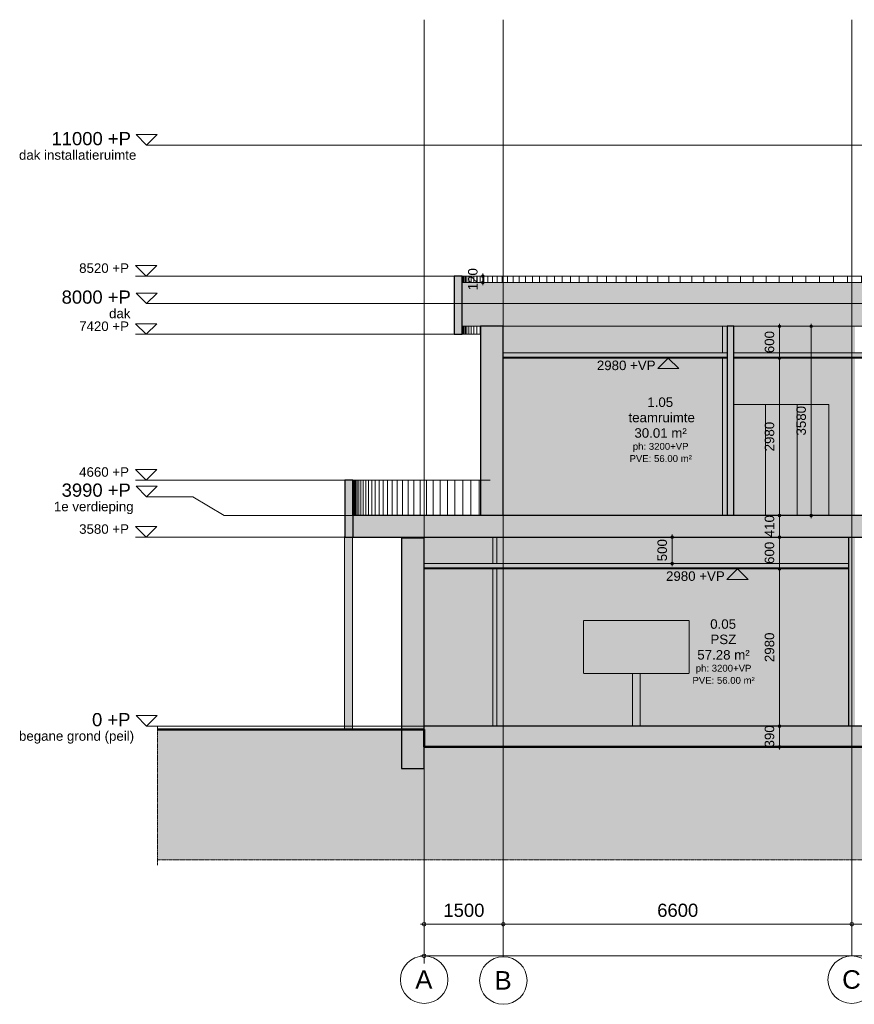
# Model space of a CAD drawing. Header units: millimetres. Extents: x -85630 to 257083, y -5697 to 14715.
# Tile 27 of 93: x 6692 to 22503, y -5266 to 13375. Entities that reach past the tile are written whole.
import ezdxf

# ---------------------------------------------------------------- set-up
doc = ezdxf.new("R2010")
doc.units = ezdxf.units.MM
for name, pattern in [('HAZ_hartlijn', [8, 5, -1, 1, -1]), ('Hidden', [7.14375, 4.7625, -2.38125]), ('THO_hhidden', [2.5, 1.5, -1]), ('THO_stramienlijn', [20, 17, -1.5, 0, -1.5])]:
    doc.linetypes.add(name, pattern=pattern)
for name, color, linetype, lineweight in [('A-ANNO-DIMS', 7, 'Continuous', 13), ('A-ANNO-DIMS-100', 7, 'Continuous', 13), ('A-AREA-IDEN', 7, 'Continuous', 13), ('A-CLNG', 7, 'Continuous', 13), ('A-CLNG-PATT', 7, 'Continuous', 13), ('A-DETL-GENF', 7, 'Continuous', 13), ('A-FLOR', 7, 'Continuous', 18), ('A-FLOR-LEVL', 7, 'Continuous', 13), ('A-GENM', 7, 'Continuous', 13), ('A-ROOF', 7, 'Continuous', 13), ('A-ROOF-PATT', 7, 'Continuous', 18), ('A-WALL-PATT', 7, 'Continuous', 25), ('C-TOPO', 7, 'Continuous', 13), ('C-TOPO-PATT', 7, 'Continuous', 50), ('G-ANNO-DIMS', 7, 'Continuous', 13), ('I-WALL', 7, 'Continuous', 18), ('S-COLS', 7, 'Continuous', 13), ('S-GRID', 7, 'Continuous', 13), ('S-GRID-IDEN', 7, 'Continuous', 13)]:
    doc.layers.add(name, color=color, linetype=linetype, lineweight=lineweight)
doc.layers.add('A-AREA', color=1, linetype='Continuous', lineweight=13, true_color=0xff0000)
doc.layers.add('A-DETL', color=7, linetype='Continuous', lineweight=13, true_color=0x00a600)
doc.styles.add('Arial', font='arial.ttf', dxfattribs={"height": 250})
doc.styles.add('Arial_1', font='arial.ttf', dxfattribs={"height": 180})
doc.styles.add('Arial_2', font='arial.ttf', dxfattribs={"height": 350})
doc.styles.add('Arial_3', font='arial.ttf', dxfattribs={"height": 130})
doc.dimstyles.new('THO_18_-_transparant_-_blue', dxfattribs={"dimscale": 304.8, "dimtxt": 0.602515, "dimasz": 0.164042, "dimexe": 0.328084, "dimexo": 0.0625, "dimgap": 0.147638, "dimtad": 1, "dimlfac": 304.8, "dimrnd": 0.01, "dimdsep": 46, "dimtxsty": 'Arial_1', "dimblk1": 'DOTBLANK', "dimblk2": 'DOTBLANK', "dimsah": 1, "dimcen": 0.09, "dimdle": 0.164042, "dimazin": 0, "dimtfac": 1, "dimtdec": 4, "dimtix": 1, "dimtmove": 0, "dimatfit": 3, "dimfxl": 0.001076, "dimfxlon": 1, "dimtvp": 1, "dimtolj": 1, "dimtzin": 0, "dimarcsym": 2})
doc.dimstyles.new('THO_25_-_transparant', dxfattribs={"dimscale": 304.8, "dimtxt": 0.836827, "dimasz": 0.229659, "dimexe": 0.459318, "dimexo": 0.0625, "dimgap": 0.213255, "dimtad": 1, "dimdec": 3, "dimlfac": 304.8, "dimrnd": 0.001, "dimdsep": 46, "dimtxsty": 'Arial', "dimblk1": 'DOTBLANK', "dimblk2": 'DOTBLANK', "dimsah": 1, "dimcen": 0.09, "dimdle": 0.229659, "dimazin": 0, "dimtfac": 1, "dimtdec": 4, "dimtix": 1, "dimtmove": 0, "dimatfit": 3, "dimfxl": 0.001507, "dimfxlon": 1, "dimtvp": 1, "dimtolj": 1, "dimtzin": 0, "dimarcsym": 2})

# ---------------------------------------------------------------- blocks, each defined once
blk = doc.blocks.new('NLRS_01_GM_WPB_dummy digibord_gen_tho_HW - Digibord-1973402-02 doorsnede BB _plotview_')
at = {"layer": 'A-GENM', "linetype": 'THO_hhidden', "true_color": 0xdcf8f8}
for points in [[(14773, 1000), (15019, 1000), (15019, 2000), (13019, 2000), (13019, 1000), (14700, 1000)], [(13968, 0), (14094, 0), (14094, 1000), (13944, 1000), (13944, 0)]]:
    blk.add_hatch(color=7, dxfattribs=at).paths.add_polyline_path(points)
at = {"layer": 'A-GENM', "linetype": 'THO_hhidden'}
for p, q in [((13019, 2000), (15019, 2000)), ((13019, 2000), (13019, 1000)), ((15019, 2000), (15019, 1000)), ((15019, 1000), (13019, 1000)), ((13944, 1000), (13944, 0)), ((14094, 1000), (14094, 0))]:
    blk.add_line(p, q, dxfattribs=at)
blk = doc.blocks.new('FP_60-02 doorsnede BB _plotview_')
at = {"layer": 'A-WALL-PATT', "color": 252, "lineweight": 13, "true_color": 0x858482}
for p, q in [((8660, 3990), (8660, 4660)), ((8669, 3990), (8669, 4660)), ((8684, 3990), (8684, 4660)), ((8704, 3990), (8704, 4660)), ((8730, 3990), (8730, 4660)), ((8762, 3990), (8762, 4660)), ((8800, 3990), (8800, 4660)), ((8843, 3990), (8843, 4660)), ((8893, 3990), (8893, 4660)), ((8948, 3990), (8948, 4660)), ((9008, 3990), (9008, 4660)), ((9075, 3990), (9075, 4660)), ((9147, 3990), (9147, 4660)), ((9225, 3990), (9225, 4660)), ((9308, 3990), (9308, 4660)), ((9397, 3990), (9397, 4660)), ((9491, 3990), (9491, 4660)), ((9591, 3990), (9591, 4660)), ((9697, 3990), (9697, 4660)), ((9807, 3990), (9807, 4660)), ((9924, 3990), (9924, 4660)), ((10045, 3990), (10045, 4660)), ((10172, 3990), (10172, 4660)), ((10304, 3990), (10304, 4660)), ((10442, 3990), (10442, 4660)), ((10584, 3990), (10584, 4660)), ((10732, 3990), (10732, 4660)), ((10884, 3990), (10884, 4660)), ((11042, 3990), (11042, 4660)), ((37191, 3990), (37191, 4660)), ((37348, 3990), (37348, 4660)), ((37499, 3990), (37499, 4660)), ((37646, 3990), (37646, 4660)), ((37787, 3990), (37787, 4660)), ((37924, 3990), (37924, 4660)), ((38055, 3990), (38055, 4660)), ((38180, 3990), (38180, 4660)), ((38301, 3990), (38301, 4660)), ((38416, 3990), (38416, 4660)), ((38526, 3990), (38526, 4660)), ((38630, 3990), (38630, 4660)), ((38729, 3990), (38729, 4660)), ((38822, 3990), (38822, 4660)), ((38910, 3990), (38910, 4660)), ((38992, 3990), (38992, 4660)), ((39069, 3990), (39069, 4660)), ((39139, 3990), (39139, 4660)), ((39205, 3990), (39205, 4660)), ((39264, 3990), (39264, 4660)), ((39318, 3990), (39318, 4660)), ((39366, 3990), (39366, 4660)), ((39408, 3990), (39408, 4660)), ((39445, 3990), (39445, 4660)), ((39476, 3990), (39476, 4660)), ((39501, 3990), (39501, 4660)), ((39520, 3990), (39520, 4660)), ((39533, 3990), (39533, 4660)), ((39541, 3990), (39541, 4660))]:
    blk.add_line(p, q, dxfattribs=at)
blk = doc.blocks.new('FP_61-02 doorsnede BB _plotview_')
at = {"layer": 'A-WALL-PATT', "color": 252, "lineweight": 13, "true_color": 0x858482}
for p, q in [((10731, 8400), (10731, 8520)), ((10741, 8400), (10741, 8520)), ((10758, 8400), (10758, 8520)), ((10781, 8400), (10781, 8520)), ((10811, 8400), (10811, 8520)), ((10848, 8400), (10848, 8520)), ((10892, 8400), (10892, 8520)), ((10942, 8400), (10942, 8520)), ((10999, 8400), (10999, 8520)), ((11062, 8400), (11062, 8520)), ((11132, 8400), (11132, 8520)), ((11209, 8400), (11209, 8520)), ((11292, 8400), (11292, 8520)), ((11381, 8400), (11381, 8520)), ((11477, 8400), (11477, 8520)), ((11579, 8400), (11579, 8520)), ((11687, 8400), (11687, 8520)), ((11802, 8400), (11802, 8520)), ((11923, 8400), (11923, 8520)), ((12050, 8400), (12050, 8520)), ((12183, 8400), (12183, 8520)), ((12322, 8400), (12322, 8520)), ((12467, 8400), (12467, 8520)), ((12617, 8400), (12617, 8520)), ((12774, 8400), (12774, 8520)), ((12936, 8400), (12936, 8520)), ((13104, 8400), (13104, 8520)), ((13277, 8400), (13277, 8520)), ((13456, 8400), (13456, 8520)), ((13640, 8400), (13640, 8520)), ((13830, 8400), (13830, 8520)), ((14024, 8400), (14024, 8520)), ((14224, 8400), (14224, 8520)), ((14429, 8400), (14429, 8520)), ((14638, 8400), (14638, 8520)), ((14852, 8400), (14852, 8520)), ((15071, 8400), (15071, 8520)), ((15295, 8400), (15295, 8520)), ((15523, 8400), (15523, 8520)), ((15755, 8400), (15755, 8520)), ((15991, 8400), (15991, 8520)), ((16231, 8400), (16231, 8520)), ((16476, 8400), (16476, 8520)), ((16724, 8400), (16724, 8520)), ((16976, 8400), (16976, 8520)), ((17232, 8400), (17232, 8520)), ((17491, 8400), (17491, 8520)), ((17753, 8400), (17753, 8520)), ((18018, 8400), (18018, 8520)), ((18287, 8400), (18287, 8520)), ((18558, 8400), (18558, 8520)), ((18833, 8400), (18833, 8520)), ((19109, 8400), (19109, 8520)), ((19389, 8400), (19389, 8520)), ((19671, 8400), (19671, 8520)), ((28497, 8400), (28497, 8520)), ((28779, 8400), (28779, 8520)), ((29059, 8400), (29059, 8520)), ((29336, 8400), (29336, 8520)), ((29610, 8400), (29610, 8520)), ((29882, 8400), (29882, 8520)), ((30151, 8400), (30151, 8520)), ((30417, 8400), (30417, 8520)), ((30680, 8400), (30680, 8520)), ((30939, 8400), (30939, 8520)), ((31195, 8400), (31195, 8520)), ((31447, 8400), (31447, 8520)), ((31696, 8400), (31696, 8520)), ((31941, 8400), (31941, 8520)), ((32182, 8400), (32182, 8520)), ((32418, 8400), (32418, 8520)), ((32651, 8400), (32651, 8520)), ((32879, 8400), (32879, 8520)), ((33103, 8400), (33103, 8520)), ((33323, 8400), (33323, 8520)), ((33537, 8400), (33537, 8520)), ((33748, 8400), (33748, 8520)), ((33953, 8400), (33953, 8520)), ((34153, 8400), (34153, 8520)), ((34348, 8400), (34348, 8520)), ((34538, 8400), (34538, 8520)), ((34723, 8400), (34723, 8520)), ((34902, 8400), (34902, 8520)), ((35076, 8400), (35076, 8520)), ((35245, 8400), (35245, 8520)), ((35408, 8400), (35408, 8520)), ((35565, 8400), (35565, 8520)), ((35716, 8400), (35716, 8520)), ((35862, 8400), (35862, 8520)), ((36002, 8400), (36002, 8520)), ((36135, 8400), (36135, 8520)), ((36263, 8400), (36263, 8520)), ((36385, 8400), (36385, 8520)), ((36500, 8400), (36500, 8520)), ((36609, 8400), (36609, 8520)), ((36712, 8400), (36712, 8520)), ((36808, 8400), (36808, 8520)), ((36898, 8400), (36898, 8520)), ((36982, 8400), (36982, 8520)), ((37059, 8400), (37059, 8520)), ((37130, 8400), (37130, 8520)), ((37194, 8400), (37194, 8520)), ((37252, 8400), (37252, 8520)), ((37303, 8400), (37303, 8520)), ((37347, 8400), (37347, 8520)), ((37385, 8400), (37385, 8520)), ((37416, 8400), (37416, 8520)), ((37440, 8400), (37440, 8520)), ((37457, 8400), (37457, 8520)), ((37468, 8400), (37468, 8520)), ((37472, 8400), (37472, 8520)), ((10731, 7420), (10731, 7570)), ((10741, 7420), (10741, 7570)), ((10758, 7420), (10758, 7570)), ((10781, 7420), (10781, 7570)), ((10811, 7420), (10811, 7570)), ((10848, 7420), (10848, 7570)), ((10892, 7420), (10892, 7570)), ((10942, 7420), (10942, 7570)), ((10999, 7420), (10999, 7570)), ((11062, 7420), (11062, 7570)), ((37130, 7420), (37130, 7570)), ((37194, 7420), (37194, 7570)), ((37252, 7420), (37252, 7570)), ((37303, 7420), (37303, 7570)), ((37347, 7420), (37347, 7570)), ((37385, 7420), (37385, 7570)), ((37416, 7420), (37416, 7570)), ((37440, 7420), (37440, 7570)), ((37457, 7420), (37457, 7570)), ((37468, 7420), (37468, 7570)), ((37472, 7420), (37472, 7570))]:
    blk.add_line(p, q, dxfattribs=at)
blk = doc.blocks.new('NLRS_28_SCO_UN_koker_gen_bcb - K200_200_12_5-2195922-02 doorsnede BB _plotview_')
at = {"layer": 'S-COLS', "linetype": 'Hidden', "true_color": 0x7186a5}
blk.add_hatch(color=252, dxfattribs=at).paths.add_polyline_path([(9800, 3560), (10000, 3560), (10000, 3580), (9800, 3580)])
at = {"layer": 'S-COLS'}
for p, q in [((9800, 3580), (9800, 3560)), ((10000, 3560), (10000, 3580))]:
    blk.add_line(p, q, dxfattribs=at)
blk = doc.blocks.new('NLRS_28_SCO_UN_koker_gen_bcb - K200_200_12_5-2311149-02 doorsnede BB _plotview_')
at = {"layer": 'S-COLS', "linetype": 'Hidden', "true_color": 0x7186a5}
h = blk.add_hatch(color=252, dxfattribs=at)
h.paths.add_polyline_path([(11500, 3990), (11500, 3990), (11500, 4505)])
h.paths.add_polyline_path([(11500, 7070), (11500, 7070), (11500, 7570)])
blk = doc.blocks.new('NLRS_28_SCO_UN_houten kolom rond_gen_bcb - rond 150-2413769-02 doorsnede BB _plotview_')
at = {"layer": 'S-COLS', "true_color": 0xe8c753}
for points in [[(8536, -63), (8536, 3580), (8500, 3580), (8500, 3590), (8493, 3590), (8493, -63), (8524, -63)], [(8578, -63), (8643, -63), (8643, 3580), (8536, 3580), (8536, -63), (8564, -63)]]:
    blk.add_hatch(color=53, dxfattribs=at).paths.add_polyline_path(points)
at = {"layer": 'S-COLS'}
for p, q in [((8493, 3590), (8493, -63)), ((8493, 3590), (8499, 3590)), ((8643, -63), (8643, 3580))]:
    blk.add_line(p, q, dxfattribs=at)
blk = doc.blocks.new('NLRS_01_GM_WPB_dummy placeholder_gen_tho - kast 600x600x2100-V83-02 doorsnede BB _plotview_')
at = {"layer": 'A-GENM', "linetype": 'THO_hhidden', "true_color": 0xdcf8f8}
blk.add_hatch(color=7, dxfattribs=at).paths.add_polyline_path([(15867, 3990), (16467, 3990), (16467, 6090), (15867, 6090), (15867, 4089)])
at = {"layer": 'A-GENM', "linetype": 'THO_hhidden'}
for p, q in [((15867, 6090), (16467, 6090)), ((16467, 6090), (16467, 3990))]:
    blk.add_line(p, q, dxfattribs=at)
blk = doc.blocks.new('NLRS_01_GM_WPB_dummy placeholder_gen_tho - kast 600x600x2100-V84-02 doorsnede BB _plotview_')
at = {"layer": 'A-GENM', "linetype": 'THO_hhidden', "true_color": 0xdcf8f8}
blk.add_hatch(color=7, dxfattribs=at).paths.add_polyline_path([(16751, 3990), (17067, 3990), (17067, 6090), (16467, 6090), (16467, 3990)])
at = {"layer": 'A-GENM', "linetype": 'THO_hhidden'}
for p, q in [((16467, 6090), (17067, 6090)), ((16467, 6090), (16467, 3990)), ((17067, 6090), (17067, 3990))]:
    blk.add_line(p, q, dxfattribs=at)
blk = doc.blocks.new('NLRS_28_SCO_UN_koker_gen_bcb - K200_200_12_5-2417527-02 doorsnede BB _plotview_')
at = {"layer": 'S-COLS', "linetype": 'Hidden', "true_color": 0x7186a5}
h = blk.add_hatch(color=252, dxfattribs=at)
h.paths.add_polyline_path([(11331, 0), (11375, 0), (11375, 2980), (11300, 2980), (11300, 0)])
h.paths.add_polyline_path([(11375, 3080), (11375, 3580), (11300, 3580), (11300, 3080)])
at = {"layer": 'S-COLS'}
for p, q in [((11300, 3580), (11300, 3080)), ((11300, 2980), (11300, 0))]:
    blk.add_line(p, q, dxfattribs=at)
blk = doc.blocks.new('NLRS_28_SCO_UN_koker_gen_bcb - K200_200_12_5-2421693-02 doorsnede BB _plotview_')
at = {"layer": 'S-COLS', "linetype": 'Hidden', "true_color": 0x7186a5}
h = blk.add_hatch(color=252, dxfattribs=at)
h.paths.add_polyline_path([(15652, 3990), (15742, 3990), (15742, 6970), (15650, 6970), (15650, 3990)])
h.paths.add_polyline_path([(15742, 7070), (15742, 7570), (15650, 7570), (15650, 7070)])
at = {"layer": 'S-COLS'}
for p, q in [((15650, 7570), (15650, 7070)), ((15650, 6970), (15650, 3990))]:
    blk.add_line(p, q, dxfattribs=at)
blk = doc.blocks.new('NLRS_01_DI_UN_afbreeklijn_gen_tho - afbreeklijn-2412068-02 doorsnede BB _plotview_')
at = {"layer": 'A-DETL-GENF', "linetype": 'HAZ_hartlijn', "lineweight": 18}
blk.add_line((42050, -2533), (4950, -2533), dxfattribs=at)
blk = doc.blocks.new('NLRS_01_DI_UN_afbreeklijn_gen_tho - afbreeklijn-2412030-02 doorsnede BB _plotview_')
at = {"layer": 'A-DETL-GENF', "linetype": 'HAZ_hartlijn', "lineweight": 18}
blk.add_line((4950, -2633), (4950, -13), dxfattribs=at)
blk = doc.blocks.new('Level - Level _ P _ description-1127031-02 doorsnede BB _plotview_')
at = {"layer": 'A-FLOR-LEVL', "lineweight": 18}
for p, q in [((4544, 200), (4743, 0)), ((4544, 200), (4942, 200)), ((4942, 200), (4743, 0))]:
    blk.add_line(p, q, dxfattribs=at)
at = {"layer": 'A-FLOR-LEVL'}
blk.add_line((4942, 0), (4743, 0), dxfattribs=at)
blk = doc.blocks.new('Grid - Stramienbol 9_0mm-3500-02 doorsnede BB _plotview_')
at = {"layer": 'S-GRID-IDEN'}
blk.add_circle((10000, -4800), 450, dxfattribs=at)
blk = doc.blocks.new('DIMBLOCK20-02 doorsnede BB _plotview_')
at = {"layer": 'A-ANNO-DIMS-100'}
for p, q in [((14354, -4350), (14354, -4210)), ((42554, -4350), (42554, -4210)), ((42624, -4350), (14284, -4350)), ((14354, -4350), (14354, -4490)), ((42554, -4350), (42554, -4490))]:
    blk.add_line(p, q, dxfattribs=at)
for centre in [(14354, -4350), (42554, -4350)]:
    blk.add_circle(centre, 35, dxfattribs=at)
at = {"layer": 'A-ANNO-DIMS-100', "color": 0, "insert": (27973, -3960), "char_height": 250, "width": 1153.68, "attachment_point": 1, "line_spacing_factor": 0.941778, "style": 'Arial'}
blk.add_mtext('28200', dxfattribs=at)
blk = doc.blocks.new('_DotBlank')
at = {"color": 0, "linetype": 'ByBlock', "lineweight": -2}
blk.add_line((-0.5, 0), (-1, 0), dxfattribs=at)
blk.add_circle((0, 0), 0.5, dxfattribs=at)
blk = doc.blocks.new('DIMBLOCK28-02 doorsnede BB _plotview_')
at = {"layer": 'A-ANNO-DIMS-100'}
for p, q in [((22454, -3750), (22454, -3610)), ((24454, -3750), (24454, -3610)), ((24454, -3750), (22454, -3750)), ((22454, -3750), (22454, -3890)), ((24454, -3750), (24454, -3890))]:
    blk.add_line(p, q, dxfattribs=at)
for centre in [(22454, -3750), (24454, -3750)]:
    blk.add_circle(centre, 35, dxfattribs=at)
at = {"layer": 'A-ANNO-DIMS-100', "color": 0, "insert": (23069, -3360), "char_height": 250, "width": 922.94, "attachment_point": 1, "line_spacing_factor": 0.941778, "style": 'Arial'}
blk.add_mtext('2000', dxfattribs=at)
blk = doc.blocks.new('DIMBLOCK29-02 doorsnede BB _plotview_')
at = {"layer": 'A-ANNO-DIMS-100'}
for p, q in [((15854, -3750), (15854, -3610)), ((22454, -3750), (22454, -3610)), ((22454, -3750), (15854, -3750)), ((15854, -3750), (15854, -3890)), ((22454, -3750), (22454, -3890))]:
    blk.add_line(p, q, dxfattribs=at)
for centre in [(15854, -3750), (22454, -3750)]:
    blk.add_circle(centre, 35, dxfattribs=at)
at = {"layer": 'A-ANNO-DIMS-100', "color": 0, "insert": (18769, -3360), "char_height": 250, "width": 922.94, "attachment_point": 1, "line_spacing_factor": 0.941778, "style": 'Arial'}
blk.add_mtext('6600', dxfattribs=at)
blk = doc.blocks.new('DIMBLOCK30-02 doorsnede BB _plotview_')
at = {"layer": 'A-ANNO-DIMS-100'}
for p, q in [((14354, -3750), (14354, -3610)), ((15854, -3750), (15854, -3610)), ((15854, -3750), (14284, -3750)), ((14354, -3750), (14354, -3890)), ((15854, -3750), (15854, -3890))]:
    blk.add_line(p, q, dxfattribs=at)
for centre in [(14354, -3750), (15854, -3750)]:
    blk.add_circle(centre, 35, dxfattribs=at)
at = {"layer": 'A-ANNO-DIMS-100', "color": 0, "insert": (14719, -3360), "char_height": 250, "width": 922.94, "attachment_point": 1, "line_spacing_factor": 0.941778, "style": 'Arial'}
blk.add_mtext('1500', dxfattribs=at)
blk = doc.blocks.new('DIMBLOCK31-02 doorsnede BB _plotview_')
at = {"layer": 'A-ANNO-DIMS-100', "color": 5, "true_color": 0x0000ff}
for p, q in [((21083, 7570), (20983, 7570)), ((21083, 7620), (21083, 6970)), ((21083, 7570), (21183, 7570)), ((21083, 6970), (20983, 6970)), ((21083, 6970), (21183, 6970))]:
    blk.add_line(p, q, dxfattribs=at)
for centre in [(21083, 7570), (21083, 6970)]:
    blk.add_circle(centre, 25, dxfattribs=at)
at = {"layer": 'A-ANNO-DIMS-100', "color": 0, "insert": (20805, 7062), "char_height": 180, "width": 498.39, "attachment_point": 1, "rotation": 90, "line_spacing_factor": 0.941778, "style": 'Arial_1'}
blk.add_mtext('600', dxfattribs=at)
blk = doc.blocks.new('DIMBLOCK32-02 doorsnede BB _plotview_')
at = {"layer": 'A-ANNO-DIMS-100', "color": 5, "true_color": 0x0000ff}
for p, q in [((21083, 6970), (20983, 6970)), ((21083, 6970), (21083, 3990)), ((21083, 6970), (21183, 6970)), ((21083, 3990), (20983, 3990)), ((21083, 3990), (21183, 3990))]:
    blk.add_line(p, q, dxfattribs=at)
for centre in [(21083, 6970), (21083, 3990)]:
    blk.add_circle(centre, 25, dxfattribs=at)
at = {"layer": 'A-ANNO-DIMS-100', "color": 0, "insert": (20805, 5203), "char_height": 180, "width": 664.52, "attachment_point": 1, "rotation": 90, "line_spacing_factor": 0.941778, "style": 'Arial_1'}
blk.add_mtext('2980', dxfattribs=at)
blk = doc.blocks.new('DIMBLOCK33-02 doorsnede BB _plotview_')
at = {"layer": 'A-ANNO-DIMS-100', "color": 5, "true_color": 0x0000ff}
for p, q in [((21083, 3990), (20983, 3990)), ((21083, 3990), (21083, 3580)), ((21083, 3990), (21183, 3990)), ((21083, 3580), (20983, 3580)), ((21083, 3580), (21183, 3580))]:
    blk.add_line(p, q, dxfattribs=at)
for centre in [(21083, 3990), (21083, 3580)]:
    blk.add_circle(centre, 25, dxfattribs=at)
at = {"layer": 'A-ANNO-DIMS-100', "color": 0, "insert": (20805, 3577), "char_height": 180, "width": 498.39, "attachment_point": 1, "rotation": 90, "line_spacing_factor": 0.941778, "style": 'Arial_1'}
blk.add_mtext('410', dxfattribs=at)
blk = doc.blocks.new('DIMBLOCK34-02 doorsnede BB _plotview_')
at = {"layer": 'A-ANNO-DIMS-100', "color": 5, "true_color": 0x0000ff}
for p, q in [((21083, 3580), (20983, 3580)), ((21083, 3580), (21083, 2980)), ((21083, 3580), (21183, 3580)), ((21083, 2980), (20983, 2980)), ((21083, 2980), (21183, 2980))]:
    blk.add_line(p, q, dxfattribs=at)
for centre in [(21083, 3580), (21083, 2980)]:
    blk.add_circle(centre, 25, dxfattribs=at)
at = {"layer": 'A-ANNO-DIMS-100', "color": 0, "insert": (20805, 3072), "char_height": 180, "width": 498.39, "attachment_point": 1, "rotation": 90, "line_spacing_factor": 0.941778, "style": 'Arial_1'}
blk.add_mtext('600', dxfattribs=at)
blk = doc.blocks.new('DIMBLOCK35-02 doorsnede BB _plotview_')
at = {"layer": 'A-ANNO-DIMS-100', "color": 5, "true_color": 0x0000ff}
for p, q in [((21083, 2980), (20983, 2980)), ((21083, 2980), (21083, 0)), ((21083, 2980), (21183, 2980)), ((21083, 0), (20983, 0)), ((21083, 0), (21183, 0))]:
    blk.add_line(p, q, dxfattribs=at)
for centre in [(21083, 2980), (21083, 0)]:
    blk.add_circle(centre, 25, dxfattribs=at)
at = {"layer": 'A-ANNO-DIMS-100', "color": 0, "insert": (20805, 1213), "char_height": 180, "width": 664.52, "attachment_point": 1, "rotation": 90, "line_spacing_factor": 0.941778, "style": 'Arial_1'}
blk.add_mtext('2980', dxfattribs=at)
blk = doc.blocks.new('DIMBLOCK36-02 doorsnede BB _plotview_')
at = {"layer": 'A-ANNO-DIMS-100', "color": 5, "true_color": 0x0000ff}
for p, q in [((21083, 0), (20983, 0)), ((21083, 0), (21083, -440)), ((21083, 0), (21183, 0)), ((21083, -390), (20983, -390)), ((21083, -390), (21183, -390))]:
    blk.add_line(p, q, dxfattribs=at)
for centre in [(21083, 0), (21083, -390)]:
    blk.add_circle(centre, 25, dxfattribs=at)
at = {"layer": 'A-ANNO-DIMS-100', "color": 0, "insert": (20805, -403), "char_height": 180, "width": 498.39, "attachment_point": 1, "rotation": 90, "line_spacing_factor": 0.941778, "style": 'Arial_1'}
blk.add_mtext('390', dxfattribs=at)
blk = doc.blocks.new('Spot Elevations - arrow above 13mm-511644-02 doorsnede BB _plotview_')
at = {"layer": 'G-ANNO-DIMS'}
for p, q in [((4535, 8720), (4735, 8520)), ((4935, 8720), (4535, 8720)), ((4735, 8520), (4935, 8720)), ((4535, 8520), (4935, 8520))]:
    blk.add_line(p, q, dxfattribs=at)
blk = doc.blocks.new('DIMBLOCK38-02 doorsnede BB _plotview_')
at = {"layer": 'A-ANNO-DIMS-100', "color": 5, "true_color": 0x0000ff}
for p, q in [((19052, 3580), (18952, 3580)), ((19052, 3030), (19052, 3630)), ((19052, 3580), (19152, 3580)), ((19052, 3080), (18952, 3080)), ((19052, 3080), (19152, 3080))]:
    blk.add_line(p, q, dxfattribs=at)
for centre in [(19052, 3580), (19052, 3080)]:
    blk.add_circle(centre, 25, dxfattribs=at)
at = {"layer": 'A-ANNO-DIMS-100', "color": 0, "insert": (18773, 3122), "char_height": 180, "width": 498.39, "attachment_point": 1, "rotation": 90, "line_spacing_factor": 0.941778, "style": 'Arial_1'}
blk.add_mtext('500', dxfattribs=at)
blk = doc.blocks.new('DIMBLOCK39-02 doorsnede BB _plotview_')
at = {"layer": 'A-ANNO-DIMS-100', "color": 5, "true_color": 0x0000ff}
for p, q in [((21683, 7570), (21583, 7570)), ((21683, 7620), (21683, 3940)), ((21683, 7570), (21783, 7570)), ((21683, 3990), (21583, 3990)), ((21683, 3990), (21783, 3990))]:
    blk.add_line(p, q, dxfattribs=at)
for centre in [(21683, 7570), (21683, 3990)]:
    blk.add_circle(centre, 25, dxfattribs=at)
at = {"layer": 'A-ANNO-DIMS-100', "color": 0, "insert": (21405, 5503), "char_height": 180, "width": 664.52, "attachment_point": 1, "rotation": 90, "line_spacing_factor": 0.941778, "style": 'Arial_1'}
blk.add_mtext('3580', dxfattribs=at)
blk = doc.blocks.new('DIMBLOCK40-02 doorsnede BB _plotview_')
at = {"layer": 'A-ANNO-DIMS-100', "color": 5, "true_color": 0x0000ff}
for p, q in [((15465, 8520), (15365, 8520)), ((15465, 8400), (15365, 8400)), ((15465, 8570), (15465, 8350)), ((15465, 8520), (15565, 8520)), ((15465, 8400), (15565, 8400))]:
    blk.add_line(p, q, dxfattribs=at)
for centre in [(15465, 8520), (15465, 8400)]:
    blk.add_circle(centre, 25, dxfattribs=at)
at = {"layer": 'A-ANNO-DIMS-100', "color": 0, "insert": (15186, 8252), "char_height": 180, "width": 498.39, "attachment_point": 1, "rotation": 90, "line_spacing_factor": 0.941778, "style": 'Arial_1'}
blk.add_mtext('120', dxfattribs=at)
blk = doc.blocks.new('Spot Elevations - arrow below 13mm-1358115-02 doorsnede BB _plotview_')
at = {"layer": 'G-ANNO-DIMS'}
for p, q in [((34426, 2780), (34626, 2980)), ((34426, 2980), (34826, 2980)), ((34626, 2980), (34826, 2780)), ((34826, 2780), (34426, 2780))]:
    blk.add_line(p, q, dxfattribs=at)

msp = doc.modelspace()

# ---------------------------------------------------------------- hatches: boundary and pattern name
at = {"layer": 'A-CLNG', "true_color": 0xebebeb}
for points in [[(19639.9620733, 6970), (20095.7724018, 6970), (20095.7724018, 6985), (15853.9029072, 6985), (15853.9029072, 6970), (18467.9754947, 6970)], [(21983.9352304, 2980), (22391.4030973, 2980), (22391.4030973, 2995), (14353.9030366, 2995), (14353.9030366, 2980), (20811.9486519, 2980)]]:
    msp.add_hatch(color=7, dxfattribs=at).paths.add_polyline_path(points)
h = msp.add_hatch(color=7, dxfattribs=at)
h.paths.add_polyline_path([(23155.921809, 6970), (24391.4030973, 6970), (24391.4030973, 6985), (20220.7724018, 6985), (20220.7724018, 6970), (22569.9285197, 6970)])
h.paths.add_polyline_path([(34391.4030973, 6970), (34391.4030973, 6985), (32516.4030973, 6985), (32516.4030973, 6970), (34289.7943053, 6970)])
at = {"layer": 'A-CLNG-PATT', "true_color": 0xc8ffff}
for points in [[(20095.7724018, 6985), (20095.7724018, 7070), (15853.9029072, 7070), (15853.9029072, 6985), (19639.9620733, 6985)], [(21983.9352304, 2995), (22391.4030973, 2995), (22391.4030973, 3080), (14353.9030366, 3080), (14353.9030366, 2995), (20811.9486519, 2995)]]:
    msp.add_hatch(color=7, dxfattribs=at).paths.add_polyline_path(points)
h = msp.add_hatch(color=7, dxfattribs=at)
h.paths.add_polyline_path([(20220.7724018, 6985), (24391.4030973, 6985), (24391.4030973, 7070), (20220.7724018, 7070)])
h.paths.add_polyline_path([(34391.4030973, 6985), (34391.4030973, 7070), (32516.4030973, 7070), (32516.4030973, 6985), (34289.7943053, 6985)])
at = {"layer": 'A-FLOR', "true_color": 0x7f7f7f}
for points in [[(30187.8412804, 3580), (43903.9029072, 3580), (43903.9029072, 3990), (13003.9029072, 3990), (13003.9029072, 3580), (29601.8479911, 3580)], [(42553.9029072, -390), (42553.9029072, 0), (14353.9030366, 0), (14353.9030366, -390), (42493.7003553, -390)]]:
    msp.add_hatch(color=8, dxfattribs=at).paths.add_polyline_path(points)
at = {"layer": 'A-ROOF-PATT', "lineweight": 13, "true_color": 0xafafaf}
h = msp.add_hatch(color=253, dxfattribs=at)
h.paths.add_polyline_path([(24123.9030973, 7570), (24123.9030973, 8400), (15073.9029072, 8400), (15073.9029072, 7570), (23155.921809, 7570)])
h.paths.add_polyline_path([(41321.7137767, 7570), (41833.8757018, 7570), (41833.8757018, 8400), (32783.9030973, 8400), (32783.9030973, 7570), (40735.7204874, 7570)])
at = {"layer": 'A-WALL-PATT', "lineweight": 18, "true_color": 0x808080}
for points in [[(15073.9029072, 7420), (15073.9029072, 8520), (14923.9029072, 8520), (14923.9029072, 7420), (14952.015759, 7420)], [(15538.0090483, 3990), (15853.9029072, 3990), (15853.9029072, 7570), (15423.9029072, 7570), (15423.9029072, 3990)], [(12901.0392466, 3580), (13003.9029072, 3580), (13003.9029072, 4660), (12853.9029072, 4660), (12853.9029072, 3580)], [(14353.9030366, -800), (14353.9030366, 3560), (13923.9030366, 3560), (13923.9030366, -800)]]:
    msp.add_hatch(color=8, dxfattribs=at).paths.add_polyline_path(points)
at = {"layer": 'A-WALL-PATT', "true_color": 0xf0f0f0}
h = msp.add_hatch(color=7, dxfattribs=at)
h.paths.add_polyline_path([(15853.9352631, 3990), (20003.9029072, 3990), (20003.9029072, 6970), (15853.9352631, 6970), (15853.9352631, 4504.6387091)])
h.paths.add_polyline_path([(22020.7724018, 3990), (22391.4030973, 3990), (22391.4030973, 6970), (20220.7724018, 6970), (20220.7724018, 6090), (22020.7724018, 6090), (22020.7724018, 4504.6387091)])
h.paths.add_polyline_path([(18467.9754947, 7070), (20003.9029072, 7070), (20003.9029072, 7570), (15853.9352631, 7569.9726927), (15853.9352631, 7070), (17295.9889162, 7070)])
h.paths.add_polyline_path([(20220.7724018, 7070), (22391.4030973, 7070), (22391.4030973, 7570), (20220.7724018, 7570)])
at = {"layer": 'A-WALL-PATT', "lineweight": 18, "true_color": 0xd7e6e6}
for points in [[(20220.7724018, 3990), (20220.7724018, 7570), (20095.7724018, 7570), (20095.7724018, 3990)], [(22423.4301974, 0), (22516.4030973, 0), (22516.4030973, 3580), (22391.4030973, 3580), (22391.4030973, 0)]]:
    msp.add_hatch(color=254, dxfattribs=at).paths.add_polyline_path(points)
at = {"layer": 'A-WALL-PATT', "true_color": 0xf0f0f0}
h = msp.add_hatch(color=7, dxfattribs=at)
h.paths.add_polyline_path([(22423.4301974, 3990), (22516.4030973, 3990), (22516.4030973, 6970), (22391.4030973, 6970), (22391.4030973, 3990)])
h.paths.add_polyline_path([(22516.4030973, 7070), (22516.4030973, 7570), (22391.4030973, 7570), (22391.4030973, 7070)])
at = {"layer": 'A-WALL-PATT', "lineweight": 18, "true_color": 0xf0f0f0}
h = msp.add_hatch(color=7, dxfattribs=at)
h.paths.add_polyline_path([(18614.4738171, 0), (22391.4030973, 0), (22391.4030973, 2980), (15728.902968, 2980), (15728.902968, 0), (18297.653067, 0), (18297.653067, 1000), (17372.653067, 1000), (17372.653067, 2000), (19372.653067, 2000), (19372.653067, 1000), (18447.653067, 1000), (18447.653067, 0), (18541.2246559, 0)])
h.paths.add_polyline_path([(21983.9352304, 3080), (22391.4030973, 3080), (22391.4030973, 3580), (15728.902968, 3580), (15728.902968, 3080), (20811.9486519, 3080)])
at = {"layer": 'C-TOPO-PATT', "lineweight": 13, "true_color": 0xc0c0c0}
msp.add_hatch(color=9, dxfattribs=at).paths.add_polyline_path([(9303.9030973, -2533), (46403.9030973, -2533), (46403.9030973, -63), (42553.9029072, -63), (42553.9029072, -390), (14353.9030366, -390), (14353.9030366, -63), (9303.9030973, -63), (9303.9030973, -1913.8268454)])
at = {"layer": 'I-WALL', "true_color": 0xd7e6e6}
h = msp.add_hatch(color=254, dxfattribs=at)
h.paths.add_polyline_path([(14353.9031581, 0), (15653.9029072, 0), (15653.9029072, 2980), (14353.9031581, 2980), (14353.9031581, 68.4508577)])
h.paths.add_polyline_path([(15653.9029072, 3080), (15653.9029072, 3580), (14353.9031581, 3580), (14353.9031581, 3080), (15538.0090483, 3080)])

# ---------------------------------------------------------------- linework, layer by layer
at = {"layer": 'A-AREA'}
msp.add_line((12853.9046938, 0), (13922.4289191, 0), dxfattribs=at)
at = {"layer": 'A-CLNG'}
for p, q in [((20095.7724018, 7070), (15853.9029072, 7070)), ((20095.7724018, 6985), (15853.9029072, 6985)), ((15853.9029072, 6970), (20095.7724018, 6970)), ((24391.4030973, 7070), (20220.7724018, 7070)), ((24391.4030973, 6985), (20220.7724018, 6985)), ((20220.7724018, 6970), (24391.4030973, 6970)), ((22391.4030973, 3080), (14353.9030366, 3080)), ((22391.4030973, 2995), (14353.9030366, 2995)), ((14353.9030366, 2980), (22391.4030973, 2980))]:
    msp.add_line(p, q, dxfattribs=at)
at = {"layer": 'A-DETL', "color": 7, "linetype": 'THO_hhidden'}
for p, q in [((12853.9046938, 0), (13922.4289191, 0)), ((13922.4289191, 0), (12995.727267, 0)), ((13923.5364566, 0), (13003.9046938, 0))]:
    msp.add_line(p, q, dxfattribs=at)
at = {"layer": 'A-FLOR', "lineweight": 25}
for p, q in [((39553.9030973, 3990), (13003.9029072, 3990)), ((13003.9029072, 3990), (13003.9029072, 3580)), ((13003.9029072, 3580), (43903.9029072, 3580)), ((42553.9029072, 0), (14353.9030366, 0))]:
    msp.add_line(p, q, dxfattribs=at)
at = {"layer": 'A-FLOR-LEVL', "color": 5, "linetype": 'THO_stramienlijn', "true_color": 0x0000ff}
for p, q in [((9295.8938944, 11000), (46594.6842599, 11000)), ((9295.8938944, 8000), (46594.6842599, 8000)), ((10565.8938944, 3990), (46594.6842599, 3990)), ((9295.8938944, 0), (46594.6842599, 0))]:
    msp.add_line(p, q, dxfattribs=at)
at = {"layer": 'A-FLOR-LEVL', "color": 5, "true_color": 0x0000ff}
for p, q in [((9970.4855171, 4344.790567), (9295.8938944, 4344.790567)), ((10565.8938944, 3990), (9970.4855171, 4344.790567))]:
    msp.add_line(p, q, dxfattribs=at)
at = {"layer": 'A-ROOF', "lineweight": 18}
for p, q in [((41833.8757018, 8400), (15073.9029072, 8400)), ((15073.9029072, 7570), (24123.9030973, 7570))]:
    msp.add_line(p, q, dxfattribs=at)
at = {"layer": 'C-TOPO', "lineweight": 50}
for p, q in [((14353.9030366, -63), (9303.9030973, -63)), ((14353.9030366, -390), (14353.9030366, -63)), ((42553.9029072, -390), (14353.9030366, -390))]:
    msp.add_line(p, q, dxfattribs=at)
at = {"layer": 'G-ANNO-DIMS'}
for p, q in [((14923.9065096, 8520), (8889.0458899, 8520)), ((14923.9065096, 7420), (8889.0458899, 7420)), ((15606.4245377, 4660), (8889.0458899, 4660)), ((15606.4245377, 3580), (8889.0458899, 3580))]:
    msp.add_line(p, q, dxfattribs=at)
at = {"layer": 'I-WALL', "lineweight": 25}
for p, q in [((15073.9029072, 8520), (14923.9029072, 8520)), ((14923.9029072, 8520), (14923.9029072, 7420)), ((15073.9029072, 7420), (15073.9029072, 8520)), ((15853.9029072, 7570), (15423.9029072, 7570)), ((15423.9029072, 7570), (15423.9029072, 3990)), ((15853.9029072, 3990), (15853.9029072, 7570)), ((20095.7724018, 7570), (20095.7724018, 3990)), ((20220.7724018, 7570), (20095.7724018, 7570)), ((20220.7724018, 3990), (20220.7724018, 7570)), ((14923.9029072, 7420), (15073.9029072, 7420)), ((13003.9029072, 4660), (12853.9029072, 4660)), ((12853.9029072, 4660), (12853.9029072, 3580)), ((13003.9029072, 3990), (13003.9029072, 4660)), ((12853.9029072, 3580), (13003.9029072, 3580)), ((14353.9030366, 3560), (13923.9030366, 3560)), ((13923.9030366, 3560), (13923.9030366, -800)), ((14353.9030366, -800), (14353.9030366, 3560)), ((22391.4030973, 3580), (22391.4030973, 0)), ((13923.9030366, -800), (14353.9030366, -800))]:
    msp.add_line(p, q, dxfattribs=at)
at = {"layer": 'I-WALL'}
for p, q in [((15073.9065096, 8520), (24123.4775985, 8520)), ((15422.3917094, 7420), (15073.9065096, 7420)), ((13003.9046938, 4660), (15423.2605754, 4660)), ((13923.9784606, 3560), (13923.9784606, 3580)), ((15728.902968, 3580), (15728.902968, 3080)), ((15728.902968, 2980), (15728.902968, 0))]:
    msp.add_line(p, q, dxfattribs=at)
at = {"layer": 'S-GRID', "color": 5, "linetype": 'THO_stramienlijn', "true_color": 0x0000ff}
for p, q in [((14353.9030973, -4350), (14353.9030973, 13370)), ((15853.9029072, -4365.6631086), (15853.9029072, 13375.4223765)), ((22453.9030973, -4350), (22453.9030973, 13370))]:
    msp.add_line(p, q, dxfattribs=at)

# ---------------------------------------------------------------- block references
at = {"layer": 'A-DETL-GENF', "linetype": 'HAZ_hartlijn', "lineweight": 18}
for name in ['NLRS_01_DI_UN_afbreeklijn_gen_tho - afbreeklijn-2412030-02 doorsnede BB _plotview_', 'NLRS_01_DI_UN_afbreeklijn_gen_tho - afbreeklijn-2412068-02 doorsnede BB _plotview_']:
    msp.add_blockref(name, (4353.9030973, 0), dxfattribs=at)
at = {"layer": 'A-FLOR-LEVL'}
for p in [(4353.9030973, 11000), (4353.9030973, 8000), (4353.9030973, 4344.790567), (4353.9030973, 0)]:
    msp.add_blockref('Level - Level _ P _ description-1127031-02 doorsnede BB _plotview_', p, dxfattribs=at)
at = {"layer": 'A-GENM', "linetype": 'THO_hhidden'}
for name, p in [('NLRS_01_GM_WPB_dummy placeholder_gen_tho - kast 600x600x2100-V83-02 doorsnede BB _plotview_', (4353.9030973, 0)), ('NLRS_01_GM_WPB_dummy placeholder_gen_tho - kast 600x600x2100-V84-02 doorsnede BB _plotview_', (4353.9030973, 0)), ('NLRS_01_GM_WPB_dummy placeholder_gen_tho - kast 600x600x2100-V84-02 doorsnede BB _plotview_', (4953.9030973, 0)), ('NLRS_01_GM_WPB_dummy digibord_gen_tho_HW - Digibord-1973402-02 doorsnede BB _plotview_', (4353.9030973, 0))]:
    msp.add_blockref(name, p, dxfattribs=at)
at = {"layer": 'G-ANNO-DIMS'}
for name, p in [('Spot Elevations - arrow above 13mm-511644-02 doorsnede BB _plotview_', (4353.9030973, 0)), ('Spot Elevations - arrow above 13mm-511644-02 doorsnede BB _plotview_', (4353.9030973, -1100)), ('Spot Elevations - arrow below 13mm-1358115-02 doorsnede BB _plotview_', (-15646.6452346, 3990)), ('Spot Elevations - arrow above 13mm-511644-02 doorsnede BB _plotview_', (4353.9030973, -3860)), ('Spot Elevations - arrow above 13mm-511644-02 doorsnede BB _plotview_', (4353.9030973, -4940)), ('Spot Elevations - arrow below 13mm-1358115-02 doorsnede BB _plotview_', (-14336.4371833, 0))]:
    msp.add_blockref(name, p, dxfattribs=at)
at = {"layer": 'I-WALL'}
for name in ['FP_61-02 doorsnede BB _plotview_', 'FP_60-02 doorsnede BB _plotview_']:
    msp.add_blockref(name, (4353.9030973, 0), dxfattribs=at)
at = {"layer": 'S-COLS', "linetype": 'Hidden'}
for name in ['NLRS_28_SCO_UN_koker_gen_bcb - K200_200_12_5-2311149-02 doorsnede BB _plotview_', 'NLRS_28_SCO_UN_koker_gen_bcb - K200_200_12_5-2421693-02 doorsnede BB _plotview_', 'NLRS_28_SCO_UN_koker_gen_bcb - K200_200_12_5-2195922-02 doorsnede BB _plotview_', 'NLRS_28_SCO_UN_koker_gen_bcb - K200_200_12_5-2417527-02 doorsnede BB _plotview_']:
    msp.add_blockref(name, (4353.9030973, 0), dxfattribs=at)
at = {"layer": 'S-COLS'}
msp.add_blockref('NLRS_28_SCO_UN_houten kolom rond_gen_bcb - rond 150-2413769-02 doorsnede BB _plotview_', (4353.9030973, 0), dxfattribs=at)
at = {"layer": 'S-GRID-IDEN'}
for p in [(4353.9030973, 0), (5853.9029072, -15.6631086), (12453.9030973, 0)]:
    msp.add_blockref('Grid - Stramienbol 9_0mm-3500-02 doorsnede BB _plotview_', p, dxfattribs=at)

# ---------------------------------------------------------------- texts
at = {"layer": 'A-AREA-IDEN', "attachment_point": 1}
for s, insert, char_height, width, style in [('1.05', (18581.4747032, 6223.7301988), 180, 585.231875, 'Arial_1'), ('teamruimte', (18225.0560959, 5933.612268), 180, 1459.07125, 'Arial_1'), ('30.01 m²', (18336.9747032, 5640.8599015), 180, 1178.480625, 'Arial_1'), ('ph: 3200+VP', (18306.9747032, 5362.2118023), 130, 1250.6325, 'Arial_3'), ('PVE: 56.00 m²', (18244.4747032, 5132.2118023), 130, 1402.953125, 'Arial_3'), ('0.05', (19773.0560959, 2023.7301988), 180, 585.231875, 'Arial_1'), ('PSZ', (19777.1374886, 1733.612268), 180, 585.231875, 'Arial_1'), ('57.28 m²', (19528.5560959, 1440.8599015), 180, 1178.480625, 'Arial_1'), ('ph: 3200+VP', (19498.5560959, 1162.2118023), 130, 1250.6325, 'Arial_3'), ('PVE: 56.00 m²', (19436.0560959, 932.2118023), 130, 1402.953125, 'Arial_3')]:
    msp.add_mtext(s, dxfattribs=dict(at, insert=insert, char_height=char_height, width=width, style=style))
at = {"layer": 'A-FLOR-LEVL', "attachment_point": 1}
for s, insert, char_height, width, style in [('11000 +P', (7295.0422653, 11248.9325909), 250, 1811.81375, 'Arial'), ('dak installatieruimte', (6679.359993, 10903.9898825), 180, 2549.36625, 'Arial_1'), ('8000 +P', (7487.0422653, 8248.9325909), 250, 1579.324375, 'Arial'), ('dak', (8385.359993, 7903.9898825), 180, 481.0125, 'Arial_1'), ('3990 +P', (7487.0422653, 4593.7231578), 250, 1579.324375, 'Arial'), ('1e verdieping', (7340.359993, 4248.7804495), 180, 1747.67875, 'Arial_1'), ('0 +P', (8063.0422653, 248.9325909), 250, 881.85625, 'Arial'), ('begane grond (peil)', (6679.359993, -96.0101175), 180, 2549.36625, 'Arial_1')]:
    msp.add_mtext(s, dxfattribs=dict(at, insert=insert, char_height=char_height, width=width, style=style))
at = {"layer": 'G-ANNO-DIMS', "char_height": 180, "attachment_point": 1, "line_spacing_factor": 0.941778, "style": 'Arial_1'}
for s, insert, width in [('8520 +P', (7818.9362382, 8762.1573419), 1128.263164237), ('7420 +P', (7818.9362382, 7662.1573419), 1128.263164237), ('2980 +VP', (17625.8532589, 6921.1479684), 1328.794312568), ('4660 +P', (7818.9362382, 4902.1573419), 1128.263164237), ('3580 +P', (7818.9362382, 3822.1573419), 1128.263164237), ('2980 +VP', (18936.0613101, 2931.1479684), 1328.794312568)]:
    msp.add_mtext(s, dxfattribs=dict(at, insert=insert, width=width))
at = {"layer": 'S-GRID-IDEN', "char_height": 350, "attachment_point": 1, "style": 'Arial_2'}
for s, insert, width in [('A', (14185.2810278, -4621.2566012), 400.84375), ('B', (15685.2808377, -4636.9197098), 400.84375), ('C', (22271.7810278, -4621.2566012), 432.91125)]:
    msp.add_mtext(s, dxfattribs=dict(at, insert=insert, width=width))

# ---------------------------------------------------------------- dimensions: what is measured, and where the dimension line sits
at = {"layer": 'A-ANNO-DIMS', "color": 5, "true_color": 0x0000ff}
for base, p1, p2, override, picture, middle in [((15464.9231776, 8400), (15564.9231776, 8520), (15564.9231776, 8400), {"dimpost": '<>', "dimfxl": 120}, 'DIMBLOCK40-02 doorsnede BB _plotview_', (15327.9586477, 8460)), ((21083.3251388, 6970), (21183.3251388, 7570), (21183.3251388, 6970), {"dimpost": '<>', "dimfxl": 600}, 'DIMBLOCK31-02 doorsnede BB _plotview_', (20946.4220005, 7270)), ((21683.3251388, 3990), (21783.3251388, 7570), (21583.3251388, 3990), {"dimpost": '<>', "dimfxl": 3585.58224}, 'DIMBLOCK39-02 doorsnede BB _plotview_', (21546.4220005, 5780)), ((21083.3251388, 3990), (21183.3251388, 6970), (21183.3251388, 3990), {"dimpost": '<>', "dimfxl": 2980}, 'DIMBLOCK32-02 doorsnede BB _plotview_', (20946.360609, 5480)), ((21083.3251388, 3580), (21183.3251388, 3990), (21183.3251388, 3580), {"dimpost": '<>', "dimfxl": 410}, 'DIMBLOCK33-02 doorsnede BB _plotview_', (20946.4220005, 3785)), ((19051.6100457, 3580), (18951.6100457, 3080), (18951.6100457, 3580), {"dimpost": '<>', "dimfxl": 500}, 'DIMBLOCK38-02 doorsnede BB _plotview_', (18914.7069074, 3330)), ((21083.3251388, 2980), (21183.3251388, 3580), (21183.3251388, 2980), {"dimpost": '<>', "dimfxl": 600}, 'DIMBLOCK34-02 doorsnede BB _plotview_', (20946.4220005, 3280)), ((21083.3251388, 0), (21183.3251388, 2980), (21183.3251388, 0), {"dimpost": '<>', "dimfxl": 2980}, 'DIMBLOCK35-02 doorsnede BB _plotview_', (20946.360609, 1490)), ((21083.3251388, -390), (21183.3251388, 0), (21183.3251388, -390), {"dimpost": '<>', "dimfxl": 390}, 'DIMBLOCK36-02 doorsnede BB _plotview_', (20946.4220005, -195))]:
    dim = msp.add_linear_dim(base=base, p1=p1, p2=p2, angle=90, dimstyle='THO_18_-_transparant_-_blue', override=override, dxfattribs=at)
    dim.commit()
    dim.dimension.update_dxf_attribs({"geometry": picture, "text_midpoint": middle})
at = {"layer": 'A-ANNO-DIMS'}
for base, p1, p2, override, picture, middle in [((14353.9030973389, -3750.0000000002), (15853.9029072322, -3890.0000000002), (14353.9030973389, -3890.0000000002), {"dimpost": '<>', "dimfxl": 1499.99981}, 'DIMBLOCK30-02 doorsnede BB _plotview_', (15103.9030022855, -3557.3567523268)), ((15853.9029072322, -3750.0000000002), (22453.9030973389, -3890.0000000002), (15853.9029072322, -3890.0000000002), {"dimpost": '<>', "dimfxl": 6600.00019}, 'DIMBLOCK29-02 doorsnede BB _plotview_', (19153.9030022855, -3557.3567523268)), ((22453.9030973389, -3750.0000000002), (24453.9030973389, -3890.0000000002), (22453.9030973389, -3890.0000000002), {"dimpost": '<>', "dimfxl": 2000}, 'DIMBLOCK28-02 doorsnede BB _plotview_', (23453.9030973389, -3557.3567523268)), ((14353.9030973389, -4350.0000000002), (42553.9029072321, -4490.0000000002), (14353.9030973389, -4490.0000000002), {"dimpost": '<>', "dimfxl": 28199.99981}, 'DIMBLOCK20-02 doorsnede BB _plotview_', (28453.9030022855, -4157.2714862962))]:
    dim = msp.add_linear_dim(base=base, p1=p1, p2=p2, dimstyle='THO_25_-_transparant', override=override, dxfattribs=at)
    dim.commit()
    dim.dimension.update_dxf_attribs({"geometry": picture, "text_midpoint": middle})

doc.saveas('drawing.dxf')
